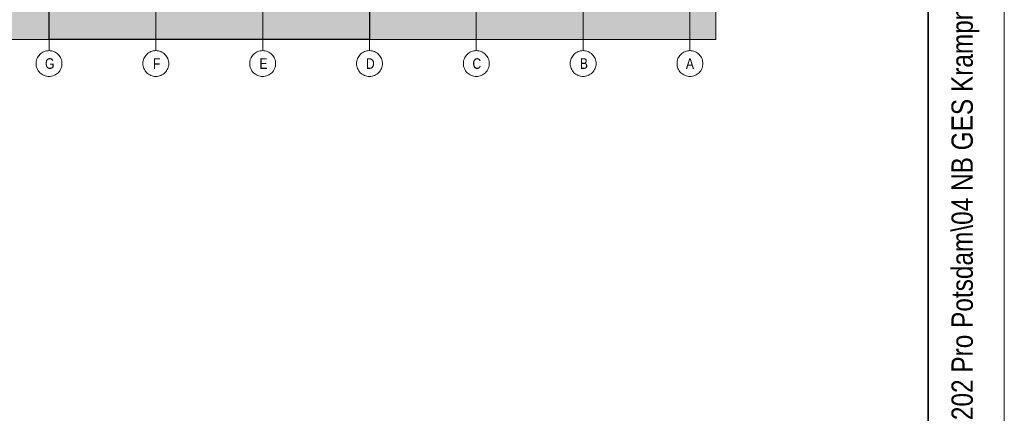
# Model space of a CAD drawing. Extents: x -620 to 300, y 62 to 1162.
# Tile 28 of 256: x 236 to 300, y 215 to 241. Entities that reach past the tile are written whole.
import ezdxf
from ezdxf.lldxf.tags import DXFTag

# ---------------------------------------------------------------- set-up
doc = ezdxf.new("R2010")
doc.units = 0
doc.layers.get('0').update_dxf_attribs({"lineweight": 13})
for name, color, linetype, lineweight in [('iwb_Plankopf Linie', 7, 'Continuous', 13), ('iwb_Plankopf Rahmen', 7, 'Continuous', 35), ('iwb_Plankopf Text', 7, 'Continuous', 18), ('PK_LP', 7, 'Continuous', 9), ('PK_LP_Achsen', 7, 'STRICHPUNKT2', 5)]:
    doc.layers.add(name, color=color, linetype=linetype, lineweight=lineweight)
doc.layers.add('PK_LP_T02', color=7, linetype='Continuous', lineweight=9, true_color=0xff6600)
doc.layers.add('PK_LP_T02_Rest', color=9, linetype='Continuous', lineweight=9, true_color=0x808080)
doc.styles.get("Standard").update_dxf_attribs({"font": 'ARIALN.TTF'})
tags = doc.linetypes.add('grob', pattern=[14, 3, -8, 3]).pattern_tags.tags
tags[8:9] = [DXFTag(74, 4), DXFTag(75, 0), DXFTag(340, '0'), DXFTag(46, 0.0), DXFTag(50, 0.0), DXFTag(44, 0.0), DXFTag(45, 0.0)]
tags[6:7] = [DXFTag(74, 4), DXFTag(75, 0), DXFTag(340, '0'), DXFTag(46, 0.0), DXFTag(50, 0.0), DXFTag(44, 0.0), DXFTag(45, 0.0)]
tags[4:5] = [DXFTag(74, 4), DXFTag(75, 0), DXFTag(340, '0'), DXFTag(46, 0.0), DXFTag(50, 0.0), DXFTag(44, 0.0), DXFTag(45, 0.0)]
tags = doc.linetypes.add('STRICHPUNKT2', pattern=[12.7, 6.35, -3.175, 0, -3.175]).pattern_tags.tags
tags[10:11] = [DXFTag(74, 4), DXFTag(75, 0), DXFTag(340, '0'), DXFTag(46, 0.0), DXFTag(50, 0.0), DXFTag(44, 0.0), DXFTag(45, 0.0)]
tags[8:9] = [DXFTag(74, 4), DXFTag(75, 0), DXFTag(340, '0'), DXFTag(46, 0.0), DXFTag(50, 0.0), DXFTag(44, 0.0), DXFTag(45, 0.0)]
tags[6:7] = [DXFTag(74, 4), DXFTag(75, 0), DXFTag(340, '0'), DXFTag(46, 0.0), DXFTag(50, 0.0), DXFTag(44, 0.0), DXFTag(45, 0.0)]
tags[4:5] = [DXFTag(74, 4), DXFTag(75, 0), DXFTag(340, '0'), DXFTag(46, 0.0), DXFTag(50, 0.0), DXFTag(44, 0.0), DXFTag(45, 0.0)]

# ---------------------------------------------------------------- blocks, each defined once
blk = doc.blocks.new('Blockreferenz-A06G94XN8I')
at = {"color": 0, "linetype": 'ByBlock', "lineweight": -2, "ltscale": 0.13}
blk.add_solid([(237.643, 240.014), (237.643, 279.685), (258.68, 240.014), (258.68, 279.685)], dxfattribs=at)
at = {"layer": 'PK_LP', "linetype": 'grob', "lineweight": 30, "ltscale": 0.3}
for p, q in [((237.643, 240.014), (237.643, 279.685)), ((258.68, 279.685), (258.68, 240.014)), ((258.68, 240.014), (237.643, 240.014))]:
    blk.add_line(p, q, dxfattribs=at)
at = {"layer": 'PK_LP', "linetype": 'grob', "lineweight": 5, "ltscale": 0.13}
for p, q in [((237.643, 279.685), (237.643, 240.014)), ((258.68, 240.014), (258.68, 279.685)), ((281.418, 279.685), (281.418, 240.014)), ((237.643, 240.014), (216.605, 240.014)), ((281.418, 240.014), (258.68, 240.014))]:
    blk.add_line(p, q, dxfattribs=at)
at = {"layer": 'PK_LP', "linetype": 'ByBlock', "lineweight": -2, "ltscale": 0.13}
for p, q in [((237.643, 240.014), (237.643, 279.685)), ((258.68, 240.014), (258.68, 279.685))]:
    blk.add_line(p, q, dxfattribs=at)
at = {"layer": 'PK_LP_Achsen', "linetype": 'STRICHPUNKT2', "ltscale": 0.13}
for p, q in [((237.643, 280.408), (237.643, 239.291)), ((244.655, 280.408), (244.655, 239.291)), ((251.668, 280.408), (251.668, 239.291)), ((258.68, 280.408), (258.68, 239.291)), ((265.693, 280.408), (265.693, 239.291)), ((272.705, 280.408), (272.705, 239.291)), ((279.718, 280.408), (279.718, 239.291))]:
    blk.add_line(p, q, dxfattribs=at)
at = {"layer": 'PK_LP_Achsen', "linetype": 'ByBlock', "ltscale": 0.13}
for p, q in [((237.17, 239.148), (237.242, 239.191)), ((237.242, 239.191), (237.317, 239.227)), ((237.317, 239.227), (237.396, 239.255)), ((237.396, 239.255), (237.477, 239.275)), ((237.477, 239.275), (237.559, 239.287)), ((237.559, 239.287), (237.643, 239.291)), ((237.643, 239.291), (237.726, 239.287)), ((237.726, 239.287), (237.809, 239.275)), ((237.809, 239.275), (237.889, 239.255)), ((237.889, 239.255), (237.968, 239.227)), ((237.968, 239.227), (238.043, 239.191)), ((238.043, 239.191), (238.115, 239.148)), ((244.183, 239.148), (244.255, 239.191)), ((244.255, 239.191), (244.33, 239.227)), ((244.33, 239.227), (244.408, 239.255)), ((244.408, 239.255), (244.489, 239.275)), ((244.489, 239.275), (244.572, 239.287)), ((244.572, 239.287), (244.655, 239.291)), ((244.655, 239.291), (244.739, 239.287)), ((244.739, 239.287), (244.821, 239.275)), ((244.821, 239.275), (244.902, 239.255)), ((244.902, 239.255), (244.98, 239.227)), ((244.98, 239.227), (245.056, 239.191)), ((245.056, 239.191), (245.127, 239.148)), ((251.195, 239.148), (251.267, 239.191)), ((251.267, 239.191), (251.342, 239.227)), ((251.342, 239.227), (251.421, 239.255)), ((251.421, 239.255), (251.502, 239.275)), ((251.502, 239.275), (251.584, 239.287)), ((251.584, 239.287), (251.668, 239.291)), ((251.668, 239.291), (251.751, 239.287)), ((251.751, 239.287), (251.834, 239.275)), ((251.834, 239.275), (251.914, 239.255)), ((251.914, 239.255), (251.993, 239.227)), ((251.993, 239.227), (252.068, 239.191)), ((252.068, 239.191), (252.14, 239.148)), ((258.208, 239.148), (258.28, 239.191)), ((258.28, 239.191), (258.355, 239.227)), ((258.355, 239.227), (258.433, 239.255)), ((258.433, 239.255), (258.514, 239.275)), ((258.514, 239.275), (258.597, 239.287)), ((258.597, 239.287), (258.68, 239.291)), ((258.68, 239.291), (258.764, 239.287)), ((258.764, 239.287), (258.846, 239.275)), ((258.846, 239.275), (258.927, 239.255)), ((258.927, 239.255), (259.005, 239.227)), ((259.005, 239.227), (259.081, 239.191)), ((259.081, 239.191), (259.152, 239.148)), ((265.22, 239.148), (265.292, 239.191)), ((265.292, 239.191), (265.367, 239.227)), ((265.367, 239.227), (265.446, 239.255)), ((265.446, 239.255), (265.527, 239.275)), ((265.527, 239.275), (265.609, 239.287)), ((265.609, 239.287), (265.693, 239.291)), ((265.693, 239.291), (265.776, 239.287)), ((265.776, 239.287), (265.859, 239.275)), ((265.859, 239.275), (265.939, 239.255)), ((265.939, 239.255), (266.018, 239.227)), ((266.018, 239.227), (266.093, 239.191)), ((266.093, 239.191), (266.165, 239.148)), ((272.233, 239.148), (272.305, 239.191)), ((272.305, 239.191), (272.38, 239.227)), ((272.38, 239.227), (272.458, 239.255)), ((272.458, 239.255), (272.539, 239.275)), ((272.539, 239.275), (272.622, 239.287)), ((272.622, 239.287), (272.705, 239.291)), ((272.705, 239.291), (272.789, 239.287)), ((272.789, 239.287), (272.871, 239.275)), ((272.871, 239.275), (272.952, 239.255)), ((272.952, 239.255), (273.03, 239.227)), ((273.03, 239.227), (273.106, 239.191)), ((273.106, 239.191), (273.177, 239.148)), ((279.245, 239.148), (279.317, 239.191)), ((279.317, 239.191), (279.392, 239.227)), ((279.392, 239.227), (279.471, 239.255)), ((279.471, 239.255), (279.552, 239.275)), ((279.552, 239.275), (279.634, 239.287)), ((279.634, 239.287), (279.718, 239.291)), ((279.718, 239.291), (279.801, 239.287)), ((279.801, 239.287), (279.884, 239.275)), ((279.884, 239.275), (279.964, 239.255)), ((279.964, 239.255), (280.043, 239.227)), ((280.043, 239.227), (280.118, 239.191)), ((280.118, 239.191), (280.19, 239.148)), ((236.793, 238.441), (236.797, 238.525)), ((236.797, 238.525), (236.809, 238.607)), ((236.809, 238.607), (236.829, 238.688)), ((236.829, 238.688), (236.857, 238.767)), ((236.857, 238.767), (236.893, 238.842)), ((236.893, 238.842), (236.936, 238.914)), ((236.936, 238.914), (236.986, 238.981)), ((236.986, 238.981), (237.042, 239.042)), ((237.042, 239.042), (237.103, 239.098)), ((237.103, 239.098), (237.17, 239.148)), ((238.115, 239.148), (238.182, 239.098)), ((238.182, 239.098), (238.244, 239.042)), ((238.244, 239.042), (238.3, 238.981)), ((238.3, 238.981), (238.349, 238.914)), ((238.349, 238.914), (238.392, 238.842)), ((238.392, 238.842), (238.428, 238.767)), ((238.428, 238.767), (238.456, 238.688)), ((238.456, 238.688), (238.476, 238.607)), ((238.476, 238.607), (238.489, 238.525)), ((238.489, 238.525), (238.493, 238.441)), ((243.805, 238.441), (243.809, 238.525)), ((243.809, 238.525), (243.822, 238.607)), ((243.822, 238.607), (243.842, 238.688)), ((243.842, 238.688), (243.87, 238.767)), ((243.87, 238.767), (243.906, 238.842)), ((243.906, 238.842), (243.948, 238.914)), ((243.948, 238.914), (243.998, 238.981)), ((243.998, 238.981), (244.054, 239.042)), ((244.054, 239.042), (244.116, 239.098)), ((244.116, 239.098), (244.183, 239.148)), ((245.127, 239.148), (245.194, 239.098)), ((245.194, 239.098), (245.256, 239.042)), ((245.256, 239.042), (245.312, 238.981)), ((245.312, 238.981), (245.362, 238.914)), ((245.362, 238.914), (245.405, 238.842)), ((245.405, 238.842), (245.44, 238.767)), ((245.44, 238.767), (245.469, 238.688)), ((245.469, 238.688), (245.489, 238.607)), ((245.489, 238.607), (245.501, 238.525)), ((245.501, 238.525), (245.505, 238.441)), ((250.818, 238.441), (250.822, 238.525)), ((250.822, 238.525), (250.834, 238.607)), ((250.834, 238.607), (250.854, 238.688)), ((250.854, 238.688), (250.882, 238.767)), ((250.882, 238.767), (250.918, 238.842)), ((250.918, 238.842), (250.961, 238.914)), ((250.961, 238.914), (251.011, 238.981)), ((251.011, 238.981), (251.067, 239.042)), ((251.067, 239.042), (251.128, 239.098)), ((251.128, 239.098), (251.195, 239.148)), ((252.14, 239.148), (252.207, 239.098)), ((252.207, 239.098), (252.269, 239.042)), ((252.269, 239.042), (252.325, 238.981)), ((252.325, 238.981), (252.374, 238.914)), ((252.374, 238.914), (252.417, 238.842)), ((252.417, 238.842), (252.453, 238.767)), ((252.453, 238.767), (252.481, 238.688)), ((252.481, 238.688), (252.501, 238.607)), ((252.501, 238.607), (252.514, 238.525)), ((252.514, 238.525), (252.518, 238.441)), ((257.83, 238.441), (257.834, 238.525)), ((257.834, 238.525), (257.847, 238.607)), ((257.847, 238.607), (257.867, 238.688)), ((257.867, 238.688), (257.895, 238.767)), ((257.895, 238.767), (257.931, 238.842)), ((257.931, 238.842), (257.973, 238.914)), ((257.973, 238.914), (258.023, 238.981)), ((258.023, 238.981), (258.079, 239.042)), ((258.079, 239.042), (258.141, 239.098)), ((258.141, 239.098), (258.208, 239.148)), ((259.152, 239.148), (259.219, 239.098)), ((259.219, 239.098), (259.281, 239.042)), ((259.281, 239.042), (259.337, 238.981)), ((259.337, 238.981), (259.387, 238.914)), ((259.387, 238.914), (259.43, 238.842)), ((259.43, 238.842), (259.465, 238.767)), ((259.465, 238.767), (259.494, 238.688)), ((259.494, 238.688), (259.514, 238.607)), ((259.514, 238.607), (259.526, 238.525)), ((259.526, 238.525), (259.53, 238.441)), ((264.843, 238.441), (264.847, 238.525)), ((264.847, 238.525), (264.859, 238.607)), ((264.859, 238.607), (264.879, 238.688)), ((264.879, 238.688), (264.907, 238.767)), ((264.907, 238.767), (264.943, 238.842)), ((264.943, 238.842), (264.986, 238.914)), ((264.986, 238.914), (265.036, 238.981)), ((265.036, 238.981), (265.092, 239.042)), ((265.092, 239.042), (265.153, 239.098)), ((265.153, 239.098), (265.22, 239.148)), ((266.165, 239.148), (266.232, 239.098)), ((266.232, 239.098), (266.294, 239.042)), ((266.294, 239.042), (266.35, 238.981)), ((266.35, 238.981), (266.399, 238.914)), ((266.399, 238.914), (266.442, 238.842)), ((266.442, 238.842), (266.478, 238.767)), ((266.478, 238.767), (266.506, 238.688)), ((266.506, 238.688), (266.526, 238.607)), ((266.526, 238.607), (266.539, 238.525)), ((266.539, 238.525), (266.543, 238.441)), ((271.855, 238.441), (271.859, 238.525)), ((271.859, 238.525), (271.872, 238.607)), ((271.872, 238.607), (271.892, 238.688)), ((271.892, 238.688), (271.92, 238.767)), ((271.92, 238.767), (271.956, 238.842)), ((271.956, 238.842), (271.998, 238.914)), ((271.998, 238.914), (272.048, 238.981)), ((272.048, 238.981), (272.104, 239.042)), ((272.104, 239.042), (272.166, 239.098)), ((272.166, 239.098), (272.233, 239.148)), ((273.177, 239.148), (273.244, 239.098)), ((273.244, 239.098), (273.306, 239.042)), ((273.306, 239.042), (273.362, 238.981)), ((273.362, 238.981), (273.412, 238.914)), ((273.412, 238.914), (273.455, 238.842)), ((273.455, 238.842), (273.49, 238.767)), ((273.49, 238.767), (273.519, 238.688)), ((273.519, 238.688), (273.539, 238.607)), ((273.539, 238.607), (273.551, 238.525)), ((273.551, 238.525), (273.555, 238.441)), ((278.868, 238.441), (278.872, 238.525)), ((278.872, 238.525), (278.884, 238.607)), ((278.884, 238.607), (278.904, 238.688)), ((278.904, 238.688), (278.932, 238.767)), ((278.932, 238.767), (278.968, 238.842)), ((278.968, 238.842), (279.011, 238.914)), ((279.011, 238.914), (279.061, 238.981)), ((279.061, 238.981), (279.117, 239.042)), ((279.117, 239.042), (279.178, 239.098)), ((279.178, 239.098), (279.245, 239.148)), ((280.19, 239.148), (280.257, 239.098)), ((280.257, 239.098), (280.319, 239.042)), ((280.319, 239.042), (280.375, 238.981)), ((280.375, 238.981), (280.424, 238.914)), ((280.424, 238.914), (280.467, 238.842)), ((280.467, 238.842), (280.503, 238.767)), ((280.503, 238.767), (280.531, 238.688)), ((280.531, 238.688), (280.551, 238.607)), ((280.551, 238.607), (280.564, 238.525)), ((280.564, 238.525), (280.568, 238.441)), ((236.797, 238.358), (236.793, 238.441)), ((236.809, 238.275), (236.797, 238.358)), ((236.829, 238.195), (236.809, 238.275)), ((236.857, 238.116), (236.829, 238.195)), ((236.893, 238.041), (236.857, 238.116)), ((236.936, 237.969), (236.893, 238.041)), ((236.986, 237.902), (236.936, 237.969)), ((237.042, 237.84), (236.986, 237.902)), ((238.3, 237.902), (238.244, 237.84)), ((238.349, 237.969), (238.3, 237.902)), ((238.392, 238.041), (238.349, 237.969)), ((238.428, 238.116), (238.392, 238.041)), ((238.456, 238.195), (238.428, 238.116)), ((238.476, 238.275), (238.456, 238.195)), ((238.489, 238.358), (238.476, 238.275)), ((238.493, 238.441), (238.489, 238.358)), ((243.809, 238.358), (243.805, 238.441)), ((243.822, 238.275), (243.809, 238.358)), ((243.842, 238.195), (243.822, 238.275)), ((243.87, 238.116), (243.842, 238.195)), ((243.906, 238.041), (243.87, 238.116)), ((243.948, 237.969), (243.906, 238.041)), ((243.998, 237.902), (243.948, 237.969)), ((244.054, 237.84), (243.998, 237.902)), ((245.312, 237.902), (245.256, 237.84)), ((245.362, 237.969), (245.312, 237.902)), ((245.405, 238.041), (245.362, 237.969)), ((245.44, 238.116), (245.405, 238.041)), ((245.469, 238.195), (245.44, 238.116)), ((245.489, 238.275), (245.469, 238.195)), ((245.501, 238.358), (245.489, 238.275)), ((245.505, 238.441), (245.501, 238.358)), ((250.822, 238.358), (250.818, 238.441)), ((250.834, 238.275), (250.822, 238.358)), ((250.854, 238.195), (250.834, 238.275)), ((250.882, 238.116), (250.854, 238.195)), ((250.918, 238.041), (250.882, 238.116)), ((250.961, 237.969), (250.918, 238.041)), ((251.011, 237.902), (250.961, 237.969)), ((251.067, 237.84), (251.011, 237.902)), ((252.325, 237.902), (252.269, 237.84)), ((252.374, 237.969), (252.325, 237.902)), ((252.417, 238.041), (252.374, 237.969)), ((252.453, 238.116), (252.417, 238.041)), ((252.481, 238.195), (252.453, 238.116)), ((252.501, 238.275), (252.481, 238.195)), ((252.514, 238.358), (252.501, 238.275)), ((252.518, 238.441), (252.514, 238.358)), ((257.834, 238.358), (257.83, 238.441)), ((257.847, 238.275), (257.834, 238.358)), ((257.867, 238.195), (257.847, 238.275)), ((257.895, 238.116), (257.867, 238.195)), ((257.931, 238.041), (257.895, 238.116)), ((257.973, 237.969), (257.931, 238.041)), ((258.023, 237.902), (257.973, 237.969)), ((258.079, 237.84), (258.023, 237.902)), ((259.337, 237.902), (259.281, 237.84)), ((259.387, 237.969), (259.337, 237.902)), ((259.43, 238.041), (259.387, 237.969)), ((259.465, 238.116), (259.43, 238.041)), ((259.494, 238.195), (259.465, 238.116)), ((259.514, 238.275), (259.494, 238.195)), ((259.526, 238.358), (259.514, 238.275)), ((259.53, 238.441), (259.526, 238.358)), ((264.847, 238.358), (264.843, 238.441)), ((264.859, 238.275), (264.847, 238.358)), ((264.879, 238.195), (264.859, 238.275)), ((264.907, 238.116), (264.879, 238.195)), ((264.943, 238.041), (264.907, 238.116)), ((264.986, 237.969), (264.943, 238.041)), ((265.036, 237.902), (264.986, 237.969)), ((265.092, 237.84), (265.036, 237.902)), ((266.35, 237.902), (266.294, 237.84)), ((266.399, 237.969), (266.35, 237.902)), ((266.442, 238.041), (266.399, 237.969)), ((266.478, 238.116), (266.442, 238.041)), ((266.506, 238.195), (266.478, 238.116)), ((266.526, 238.275), (266.506, 238.195)), ((266.539, 238.358), (266.526, 238.275)), ((266.543, 238.441), (266.539, 238.358)), ((271.859, 238.358), (271.855, 238.441)), ((271.872, 238.275), (271.859, 238.358)), ((271.892, 238.195), (271.872, 238.275)), ((271.92, 238.116), (271.892, 238.195)), ((271.956, 238.041), (271.92, 238.116)), ((271.998, 237.969), (271.956, 238.041)), ((272.048, 237.902), (271.998, 237.969)), ((272.104, 237.84), (272.048, 237.902)), ((273.362, 237.902), (273.306, 237.84)), ((273.412, 237.969), (273.362, 237.902)), ((273.455, 238.041), (273.412, 237.969)), ((273.49, 238.116), (273.455, 238.041)), ((273.519, 238.195), (273.49, 238.116)), ((273.539, 238.275), (273.519, 238.195)), ((273.551, 238.358), (273.539, 238.275)), ((273.555, 238.441), (273.551, 238.358)), ((278.872, 238.358), (278.868, 238.441)), ((278.884, 238.275), (278.872, 238.358)), ((278.904, 238.195), (278.884, 238.275)), ((278.932, 238.116), (278.904, 238.195)), ((278.968, 238.041), (278.932, 238.116)), ((279.011, 237.969), (278.968, 238.041)), ((279.061, 237.902), (279.011, 237.969)), ((279.117, 237.84), (279.061, 237.902)), ((280.375, 237.902), (280.319, 237.84)), ((280.424, 237.969), (280.375, 237.902)), ((280.467, 238.041), (280.424, 237.969)), ((280.503, 238.116), (280.467, 238.041)), ((280.531, 238.195), (280.503, 238.116)), ((280.551, 238.275), (280.531, 238.195)), ((280.564, 238.358), (280.551, 238.275)), ((280.568, 238.441), (280.564, 238.358)), ((237.103, 237.784), (237.042, 237.84)), ((237.17, 237.735), (237.103, 237.784)), ((237.242, 237.692), (237.17, 237.735)), ((237.317, 237.656), (237.242, 237.692)), ((237.396, 237.628), (237.317, 237.656)), ((237.477, 237.608), (237.396, 237.628)), ((237.559, 237.595), (237.477, 237.608)), ((237.643, 237.591), (237.559, 237.595)), ((237.726, 237.595), (237.643, 237.591)), ((237.809, 237.608), (237.726, 237.595)), ((237.889, 237.628), (237.809, 237.608)), ((237.968, 237.656), (237.889, 237.628)), ((238.043, 237.692), (237.968, 237.656)), ((238.115, 237.735), (238.043, 237.692)), ((238.182, 237.784), (238.115, 237.735)), ((238.244, 237.84), (238.182, 237.784)), ((244.116, 237.784), (244.054, 237.84)), ((244.183, 237.735), (244.116, 237.784)), ((244.255, 237.692), (244.183, 237.735)), ((244.33, 237.656), (244.255, 237.692)), ((244.408, 237.628), (244.33, 237.656)), ((244.489, 237.608), (244.408, 237.628)), ((244.572, 237.595), (244.489, 237.608)), ((244.655, 237.591), (244.572, 237.595)), ((244.739, 237.595), (244.655, 237.591)), ((244.821, 237.608), (244.739, 237.595)), ((244.902, 237.628), (244.821, 237.608)), ((244.98, 237.656), (244.902, 237.628)), ((245.056, 237.692), (244.98, 237.656)), ((245.127, 237.735), (245.056, 237.692)), ((245.194, 237.784), (245.127, 237.735)), ((245.256, 237.84), (245.194, 237.784)), ((251.128, 237.784), (251.067, 237.84)), ((251.195, 237.735), (251.128, 237.784)), ((251.267, 237.692), (251.195, 237.735)), ((251.342, 237.656), (251.267, 237.692)), ((251.421, 237.628), (251.342, 237.656)), ((251.502, 237.608), (251.421, 237.628)), ((251.584, 237.595), (251.502, 237.608)), ((251.668, 237.591), (251.584, 237.595)), ((251.751, 237.595), (251.668, 237.591)), ((251.834, 237.608), (251.751, 237.595)), ((251.914, 237.628), (251.834, 237.608)), ((251.993, 237.656), (251.914, 237.628)), ((252.068, 237.692), (251.993, 237.656)), ((252.14, 237.735), (252.068, 237.692)), ((252.207, 237.784), (252.14, 237.735)), ((252.269, 237.84), (252.207, 237.784)), ((258.141, 237.784), (258.079, 237.84)), ((258.208, 237.735), (258.141, 237.784)), ((258.28, 237.692), (258.208, 237.735)), ((258.355, 237.656), (258.28, 237.692)), ((258.433, 237.628), (258.355, 237.656)), ((258.514, 237.608), (258.433, 237.628)), ((258.597, 237.595), (258.514, 237.608)), ((258.68, 237.591), (258.597, 237.595)), ((258.764, 237.595), (258.68, 237.591)), ((258.846, 237.608), (258.764, 237.595)), ((258.927, 237.628), (258.846, 237.608)), ((259.005, 237.656), (258.927, 237.628)), ((259.081, 237.692), (259.005, 237.656)), ((259.152, 237.735), (259.081, 237.692)), ((259.219, 237.784), (259.152, 237.735)), ((259.281, 237.84), (259.219, 237.784)), ((265.153, 237.784), (265.092, 237.84)), ((265.22, 237.735), (265.153, 237.784)), ((265.292, 237.692), (265.22, 237.735)), ((265.367, 237.656), (265.292, 237.692)), ((265.446, 237.628), (265.367, 237.656)), ((265.527, 237.608), (265.446, 237.628)), ((265.609, 237.595), (265.527, 237.608)), ((265.693, 237.591), (265.609, 237.595)), ((265.776, 237.595), (265.693, 237.591)), ((265.859, 237.608), (265.776, 237.595)), ((265.939, 237.628), (265.859, 237.608)), ((266.018, 237.656), (265.939, 237.628)), ((266.093, 237.692), (266.018, 237.656)), ((266.165, 237.735), (266.093, 237.692)), ((266.232, 237.784), (266.165, 237.735)), ((266.294, 237.84), (266.232, 237.784)), ((272.166, 237.784), (272.104, 237.84)), ((272.233, 237.735), (272.166, 237.784)), ((272.305, 237.692), (272.233, 237.735)), ((272.38, 237.656), (272.305, 237.692)), ((272.458, 237.628), (272.38, 237.656)), ((272.539, 237.608), (272.458, 237.628)), ((272.622, 237.595), (272.539, 237.608)), ((272.705, 237.591), (272.622, 237.595)), ((272.789, 237.595), (272.705, 237.591)), ((272.871, 237.608), (272.789, 237.595)), ((272.952, 237.628), (272.871, 237.608)), ((273.03, 237.656), (272.952, 237.628)), ((273.106, 237.692), (273.03, 237.656)), ((273.177, 237.735), (273.106, 237.692)), ((273.244, 237.784), (273.177, 237.735)), ((273.306, 237.84), (273.244, 237.784)), ((279.178, 237.784), (279.117, 237.84)), ((279.245, 237.735), (279.178, 237.784)), ((279.317, 237.692), (279.245, 237.735)), ((279.392, 237.656), (279.317, 237.692)), ((279.471, 237.628), (279.392, 237.656)), ((279.552, 237.608), (279.471, 237.628)), ((279.634, 237.595), (279.552, 237.608)), ((279.718, 237.591), (279.634, 237.595)), ((279.801, 237.595), (279.718, 237.591)), ((279.884, 237.608), (279.801, 237.595)), ((279.964, 237.628), (279.884, 237.608)), ((280.043, 237.656), (279.964, 237.628)), ((280.118, 237.692), (280.043, 237.656)), ((280.19, 237.735), (280.118, 237.692)), ((280.257, 237.784), (280.19, 237.735)), ((280.319, 237.84), (280.257, 237.784))]:
    blk.add_line(p, q, dxfattribs=at)
at = {"layer": 'PK_LP_T02_Rest', "linetype": 'ByBlock', "lineweight": -2, "ltscale": 0.13}
for points in [[(216.605, 240.014), (216.605, 279.685), (237.643, 240.014), (237.643, 279.685)], [(258.68, 240.014), (258.68, 279.685), (281.418, 240.014), (281.418, 279.685)]]:
    blk.add_solid(points, dxfattribs=at)
at = {"layer": 'PK_LP_Achsen', "linetype": 'ByBlock', "ltscale": 0.13, "char_height": 0.69538, "attachment_point": 1}
for s, insert in [('{\\fArial Narrow;G}', (237.379, 238.789)), ('{\\fArial Narrow;F}', (244.463, 238.789)), ('{\\fArial Narrow;E}', (251.455, 238.789)), ('{\\fArial Narrow;D}', (258.445, 238.789)), ('{\\fArial Narrow;C}', (265.441, 238.789)), ('{\\fArial Narrow;B}', (272.49, 238.789)), ('{\\fArial Narrow;A}', (279.451, 238.789))]:
    blk.add_mtext(s, dxfattribs=dict(at, insert=insert))

msp = doc.modelspace()

# ---------------------------------------------------------------- linework, layer by layer
at = {"layer": 'iwb_Plankopf Linie', "ltscale": 0.13}
msp.add_line((295.353, 67.433), (295.353, 359.433), dxfattribs=at)
at = {"layer": 'iwb_Plankopf Rahmen', "ltscale": 0.35}
msp.add_line((295.353, 359.433), (295.353, 67.433), dxfattribs=at)
at = {"layer": 'iwb_Plankopf Rahmen', "color": 8, "lineweight": 13, "ltscale": 0.13, "true_color": 0x808080}
msp.add_lwpolyline([(300.353, 62.433), (-619.647, 62.433), (-619.647, 1162.433), (300.353, 1162.433), (300.353, 62.433)], close=True, dxfattribs=at)
at = {"layer": 'iwb_Plankopf Rahmen', "ltscale": 0.35}
msp.add_lwpolyline([(-599.647, 67.433), (-599.647, 1157.433), (295.353, 1157.433), (295.353, 67.433), (-599.647, 67.433)], close=True, dxfattribs=at)

# ---------------------------------------------------------------- block references
at = {"layer": 'PK_LP_T02', "ltscale": 0.13}
msp.add_blockref('Blockreferenz-A06G94XN8I', (0, 0), dxfattribs=at)

# ---------------------------------------------------------------- texts
at = {"layer": 'iwb_Plankopf Text', "ltscale": 0.18, "insert": (296.886, 74.512), "char_height": 1.4, "attachment_point": 1, "rotation": 90, "line_spacing_factor": 1.002}
msp.add_mtext('{\\fArial Narrow;\\\\srvnovamd01\\Nova_MD\\TGA\\60202 Pro Potsdam\\04 NB GES Krampnitz\\09 NOVA\\60202-04_AP_NB GES Krampnitz\\TGA\\Elektro\\Leerrohrplanung\\E_Leerrohr_EG.n4m005KRA_ELT_5_LR_00_002_P_A}', dxfattribs=at)

doc.saveas('drawing.dxf')
